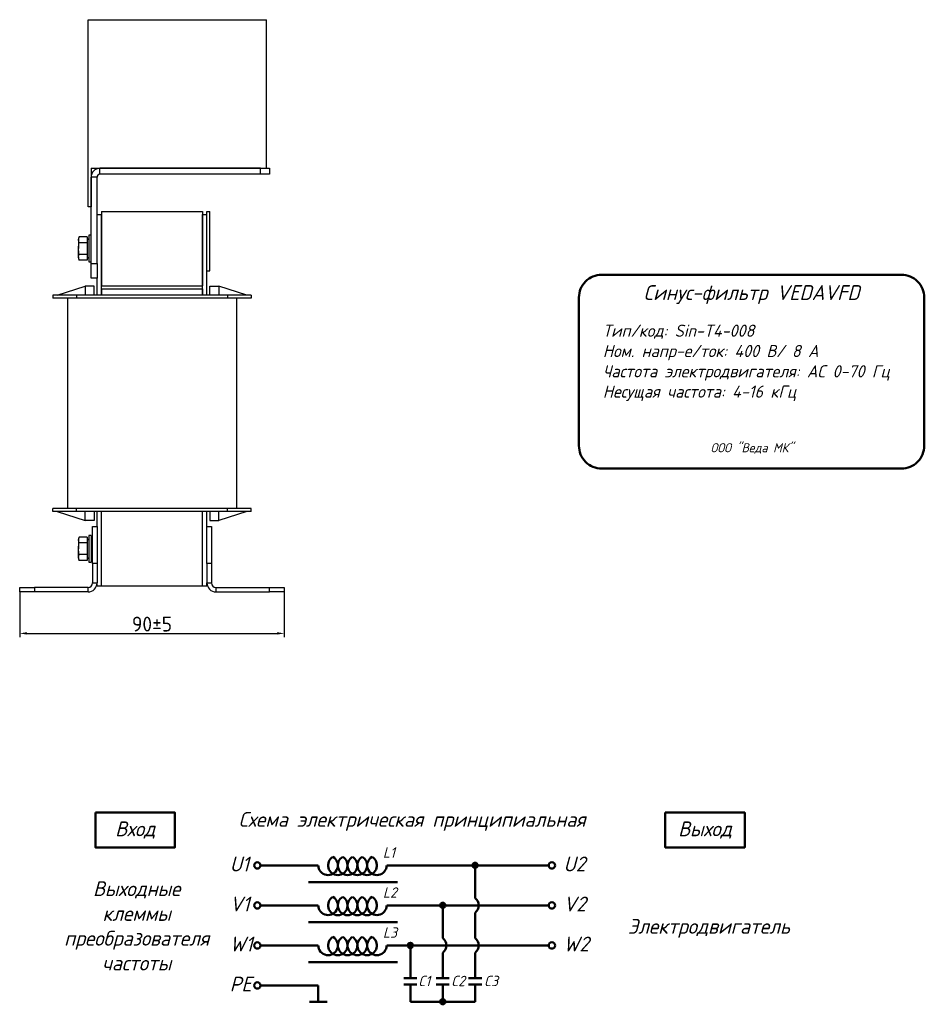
# Model space of a CAD drawing. Header units: millimetres. Extents: x 46 to 609, y 75 to 499.
# Tile 2 of 2: x 305 to 609, y 147 to 478. Entities that reach past the tile are written whole.
import ezdxf

# ---------------------------------------------------------------- set-up
doc = ezdxf.new("R2010")
doc.units = ezdxf.units.MM
doc.layers.get('0').update_dxf_attribs({"lineweight": 50})
doc.styles.add('GOST-2.304_Type-B', font='GOST Common.ttf')
doc.styles.add('GOST-2.304_Type-B_italic', font='GOST Common Italic.ttf')
doc.dimstyles.new('ISO-25', dxfattribs={"dimtxt": 5, "dimasz": 2.5, "dimexe": 1.25, "dimexo": 0.625, "dimtad": 1, "dimtoh": 1, "dimdec": 0, "dimtxsty": 'GOST-2.304_Type-B', "dimcen": 2.5, "dimadec": 0, "dimazin": 0, "dimtfac": 1, "dimtdec": 0, "dimtmove": 0, "dimatfit": 3, "dimfxl": 1, "dimarcsym": 0})

# ---------------------------------------------------------------- blocks, each defined once
blk = doc.blocks.new('*D30')
at = {"color": 0, "linetype": 'Continuous', "lineweight": -2, "transparency": 16777216}
for p, q in [((304.98, 285.69), (304.98, 270.35)), ((393.98, 285.69), (393.98, 270.35)), ((307.48, 271.6), (391.48, 271.6))]:
    blk.add_line(p, q, dxfattribs=at)
at = {"color": 0, "linetype": 'Continuous', "transparency": 16777216}
for points in [[(307.48, 272.02), (307.48, 271.19), (304.98, 271.6)], [(391.48, 272.02), (391.48, 271.19), (393.98, 271.6)]]:
    blk.add_solid(points, dxfattribs=at)
at = {"layer": 'Defpoints', "color": 0, "linetype": 'Continuous', "transparency": 16777216}
for p in [(304.98, 286.31), (393.98, 286.31), (393.98, 271.6)]:
    blk.add_point(p, dxfattribs=at)
at = {"color": 0, "linetype": 'Continuous', "lineweight": 18, "transparency": 16777216, "insert": (349.48, 274.73), "char_height": 5, "attachment_point": 5, "style": 'GOST-2.304_Type-B'}
blk.add_mtext('90%%P5', dxfattribs=at)

msp = doc.modelspace()

# ---------------------------------------------------------------- hatches: boundary and pattern name
for points in [[(457.3, 193.55, 1), (459.06, 193.55, 1)], [(446.42, 180.09, 1), (448.17, 180.09, 1)], [(435.5, 166.62, 1), (437.25, 166.62, 1)], [(446.42, 147.69, 1), (448.17, 147.69, 1)]]:
    msp.add_hatch(color=0).paths.add_polyline_path(points)

# ---------------------------------------------------------------- linework, layer by layer
at = {"color": 7, "linetype": 'Continuous', "lineweight": 25}
for p, q in [((327.98, 415.06), (327.98, 478.06)), ((327.98, 478.06), (387.98, 478.06)), ((387.98, 428.06), (387.98, 478.06)), ((328.98, 428.06), (387.98, 428.06)), ((328.98, 428.06), (328.98, 415.06)), ((331.98, 426.06), (331.98, 428.06)), ((385.98, 428.06), (331.98, 428.06)), ((385.98, 426.06), (385.98, 428.06)), ((387.98, 428.06), (388.98, 428.06)), ((388.98, 428.06), (388.98, 426.06)), ((330.98, 425.06), (328.98, 425.06)), ((328.98, 396.06), (328.98, 425.06)), ((330.98, 396.06), (330.98, 425.06)), ((385.98, 426.06), (331.98, 426.06)), ((388.98, 426.06), (385.98, 426.06)), ((328.98, 415.06), (327.98, 415.06)), ((330.98, 412.56), (332.48, 412.56)), ((332.48, 413.56), (332.48, 388.56)), ((332.48, 413.56), (366.48, 413.56)), ((332.48, 385.36), (332.48, 412.56)), ((366.48, 413.56), (366.48, 388.56)), ((366.48, 385.36), (366.48, 412.56)), ((366.48, 412.56), (367.98, 412.56)), ((367.98, 393.56), (367.98, 413.56)), ((367.98, 413.56), (368.98, 413.56)), ((367.98, 385.36), (367.98, 412.56)), ((368.98, 393.56), (368.98, 413.56)), ((324.94, 404.98), (324.75, 404.45)), ((324.75, 404.01), (324.94, 404.98)), ((324.75, 404.45), (324.75, 404.01)), ((327.68, 404.98), (324.94, 404.98)), ((327.68, 404.98), (327.68, 404.01)), ((328.18, 404), (327.68, 404.45)), ((328.98, 405.56), (328.18, 405.56)), ((328.18, 405.56), (328.18, 396.56)), ((324.94, 403.03), (324.75, 404.01)), ((324.75, 404.01), (324.75, 401.08)), ((324.75, 398.13), (324.75, 401.08)), ((327.68, 403.03), (324.94, 403.03)), ((327.68, 404.01), (327.68, 403.03)), ((327.68, 403.03), (327.68, 401.08)), ((327.68, 401.08), (327.68, 399.12)), ((324.75, 398.13), (324.94, 399.12)), ((324.94, 397.15), (324.75, 398.13)), ((324.75, 398.13), (324.75, 397.67)), ((324.75, 397.67), (324.94, 397.15)), ((327.68, 399.12), (324.94, 399.12)), ((327.68, 399.12), (327.68, 398.13)), ((327.68, 398.13), (327.68, 397.15)), ((327.68, 397.67), (328.18, 398.12)), ((327.68, 397.15), (324.94, 397.15)), ((328.18, 396.56), (328.98, 396.56)), ((328.98, 391.06), (328.98, 396.06)), ((328.98, 396.06), (330.98, 396.06)), ((330.98, 396.06), (330.98, 391.06)), ((330.98, 391.06), (328.98, 391.06)), ((330.98, 385.36), (330.98, 391.06)), ((367.98, 393.56), (368.98, 393.56)), ((317.53, 385.36), (327.03, 388.36)), ((330.03, 388.36), (327.03, 388.36)), ((327.03, 388.36), (327.03, 385.36)), ((330.03, 385.36), (330.03, 388.36)), ((332.48, 388.56), (366.48, 388.56)), ((368.93, 388.36), (371.93, 388.36)), ((368.93, 385.36), (368.93, 388.36)), ((371.93, 388.36), (371.93, 385.36)), ((381.43, 385.36), (371.93, 388.36)), ((316.08, 385.36), (316.08, 384.36)), ((324.08, 385.36), (316.08, 385.36)), ((324.08, 384.36), (316.08, 384.36)), ((321.07, 384.36), (321.07, 313.56)), ((324.08, 385.36), (324.08, 384.36)), ((374.88, 385.36), (324.08, 385.36)), ((374.88, 384.36), (324.08, 384.36)), ((332.48, 387.56), (332.48, 385.36)), ((332.48, 387.56), (366.48, 387.56)), ((366.48, 387.56), (366.48, 385.36)), ((374.88, 385.36), (374.88, 384.36)), ((382.88, 385.36), (374.88, 385.36)), ((382.88, 384.36), (374.88, 384.36)), ((377.88, 384.36), (377.88, 313.56)), ((382.88, 385.36), (382.88, 384.36)), ((316.08, 312.56), (316.08, 313.56)), ((324.08, 313.56), (316.08, 313.56)), ((324.08, 312.56), (316.08, 312.56)), ((317.53, 312.56), (327.03, 309.56)), ((324.08, 312.56), (324.08, 313.56)), ((374.88, 313.56), (324.08, 313.56)), ((374.88, 312.56), (324.08, 312.56)), ((327.03, 309.56), (327.03, 312.56)), ((330.03, 312.56), (330.03, 309.56)), ((330.98, 307.56), (330.98, 312.56)), ((332.48, 287.56), (332.48, 312.56)), ((366.48, 287.56), (366.48, 312.56)), ((367.98, 307.56), (367.98, 312.56)), ((368.93, 312.56), (368.93, 309.56)), ((371.93, 309.56), (371.93, 312.56)), ((381.43, 312.56), (371.93, 309.56)), ((374.88, 312.56), (374.88, 313.56)), ((382.88, 313.56), (374.88, 313.56)), ((382.88, 312.56), (374.88, 312.56)), ((382.88, 312.56), (382.88, 313.56)), ((330.03, 309.56), (327.03, 309.56)), ((368.93, 309.56), (371.93, 309.56)), ((329.48, 307.56), (330.98, 307.56)), ((329.48, 295.06), (329.48, 307.56)), ((330.98, 307.56), (330.98, 295.06)), ((367.98, 295.06), (367.98, 307.56)), ((367.98, 307.56), (369.48, 307.56)), ((369.48, 307.56), (369.48, 295.06)), ((324.94, 303.98), (324.75, 303.45)), ((324.75, 303.01), (324.94, 303.98)), ((324.75, 303.45), (324.75, 303.01)), ((324.94, 302.03), (324.75, 303.01)), ((324.75, 303.01), (324.75, 300.08)), ((327.68, 303.98), (324.94, 303.98)), ((327.68, 302.03), (324.94, 302.03)), ((327.68, 303.98), (327.68, 303.01)), ((328.18, 303), (327.68, 303.45)), ((327.68, 303.01), (327.68, 302.03)), ((327.68, 302.03), (327.68, 300.08)), ((328.98, 304.56), (328.18, 304.56)), ((328.18, 304.56), (328.18, 295.56)), ((328.98, 304.56), (328.98, 295.56)), ((329.48, 302.06), (328.98, 302.06)), ((324.75, 297.13), (324.75, 300.08)), ((327.68, 300.08), (327.68, 298.12)), ((324.75, 297.13), (324.94, 298.12)), ((324.94, 296.15), (324.75, 297.13)), ((324.75, 297.13), (324.75, 296.67)), ((324.75, 296.67), (324.94, 296.15)), ((327.68, 298.12), (324.94, 298.12)), ((327.68, 296.15), (324.94, 296.15)), ((327.68, 298.12), (327.68, 297.13)), ((327.68, 297.13), (327.68, 296.15)), ((327.68, 296.67), (328.18, 297.12)), ((328.18, 295.56), (328.98, 295.56)), ((328.98, 298.06), (329.48, 298.06)), ((330.98, 295.06), (329.48, 295.06)), ((329.48, 295.06), (329.48, 288.56)), ((330.98, 295.06), (330.98, 288.56)), ((369.48, 295.06), (367.98, 295.06)), ((367.98, 295.06), (367.98, 288.56)), ((369.48, 295.06), (369.48, 288.56)), ((329.48, 288.56), (330.98, 288.56)), ((330.98, 287.56), (330.98, 288.56)), ((367.98, 287.56), (367.98, 288.56)), ((367.98, 288.56), (369.48, 288.56)), ((304.98, 285.56), (304.98, 287.06)), ((304.98, 287.06), (309.98, 287.06)), ((309.98, 285.56), (304.98, 285.56)), ((309.98, 287.06), (309.98, 285.56)), ((327.98, 287.06), (309.98, 287.06)), ((327.98, 285.56), (309.98, 285.56)), ((327.98, 285.56), (327.98, 287.06)), ((330.98, 287.56), (332.48, 287.56)), ((332.48, 287.56), (366.48, 287.56)), ((366.48, 287.56), (367.98, 287.56)), ((370.98, 287.06), (370.98, 285.56)), ((370.98, 287.06), (388.98, 287.06)), ((370.98, 285.56), (388.98, 285.56)), ((388.98, 285.56), (388.98, 287.06)), ((388.98, 287.06), (393.98, 287.06)), ((393.98, 285.56), (388.98, 285.56)), ((393.98, 287.06), (393.98, 285.56))]:
    msp.add_line(p, q, dxfattribs=at)
for p, q in [((405.42, 193.55), (385.98, 193.55)), ((428.42, 193.55), (459.06, 193.55)), ((458.18, 193.55), (482.93, 193.55)), ((458.18, 193.55), (458.18, 182.57)), ((402.11, 187.95), (432.04, 187.95)), ((405.42, 180.09), (385.98, 180.09)), ((428.42, 180.09), (460.87, 180.09)), ((447.29, 180.09), (447.29, 169.1)), ((460.87, 180.09), (482.93, 180.09)), ((458.18, 177.61), (458.18, 169.1)), ((402.11, 174.48), (432.04, 174.48)), ((405.42, 166.62), (385.98, 166.62)), ((428.42, 166.62), (467.01, 166.62)), ((436.38, 166.62), (436.38, 155.57)), ((467.01, 166.62), (482.93, 166.62)), ((447.29, 164.14), (447.29, 155.57)), ((458.18, 164.14), (458.18, 155.57)), ((402.11, 161.02), (432.04, 161.02)), ((405.42, 153.16), (385.98, 153.16)), ((405.42, 153.16), (405.42, 147.69)), ((434.18, 155.57), (438.57, 155.57)), ((434.18, 153.5), (438.57, 153.5)), ((436.38, 153.5), (436.38, 147.69)), ((445.1, 155.57), (449.49, 155.57)), ((445.1, 153.5), (449.49, 153.5)), ((447.29, 147.69), (447.29, 153.5)), ((455.98, 155.57), (460.38, 155.57)), ((455.98, 153.5), (460.38, 153.5)), ((458.18, 147.69), (458.18, 153.5)), ((408.39, 147.69), (402.46, 147.69)), ((436.38, 147.69), (450.52, 147.69)), ((447.29, 147.69), (458.18, 147.69))]:
    msp.add_line(p, q)
msp.add_lwpolyline([(500.76, 392.27), (601.59, 392.27, -0.414214), (609.27, 384.59), (609.27, 334.75, -0.414214), (601.59, 327.07), (500.76, 327.07, -0.414214), (493.08, 334.75), (493.08, 384.59, -0.414214)], format="xyb", close=True)
for points in [[(330.45, 211.3), (357.21, 211.3), (357.21, 199.61), (330.45, 199.61)], [(522.1, 211.3), (548.87, 211.3), (548.87, 199.61), (522.1, 199.61)]]:
    msp.add_lwpolyline(points, close=True)
for centre in [(384.9, 193.55), (484, 193.55), (384.9, 180.09), (484, 180.09), (384.9, 166.62), (484, 166.62), (384.9, 153.16)]:
    msp.add_circle(centre, 1.08)
at = {"color": 0}
for centre in [(458.18, 193.55), (447.29, 180.09), (436.38, 166.62), (447.29, 147.69)]:
    msp.add_circle(centre, 0.876, dxfattribs=at)
at = {"color": 7, "linetype": 'Continuous', "lineweight": 25}
for centre, radius, start, end in [((331.98, 425.06), 3, 90, 180), ((331.98, 425.06), 1, 90, 180), ((327.98, 288.56), 3, 270, 0), ((327.98, 288.56), 1.5, 270, 0), ((370.98, 288.56), 3, 180, 270), ((370.98, 288.56), 1.5, 180, 270)]:
    msp.add_arc(centre, radius, start, end, dxfattribs=at)
for centre, radius, start, end in [((408.71, 193.55), 3.28, 180, 60), ((411.99, 193.55), 3.28, 120, 60), ((415.28, 193.55), 3.28, 120, 60), ((418.56, 193.55), 3.28, 120, 60), ((421.85, 193.55), 3.28, 120, 60), ((425.13, 193.55), 3.28, 120, 0), ((408.71, 180.09), 3.28, 180, 60), ((411.99, 180.09), 3.28, 120, 60), ((415.28, 180.09), 3.28, 120, 60), ((418.56, 180.09), 3.28, 120, 60), ((421.85, 180.09), 3.28, 120, 60), ((425.13, 180.09), 3.28, 120, 0), ((456.18, 180.09), 3.19, 308.9414, 51.0586), ((408.71, 166.62), 3.28, 180, 60), ((411.99, 166.62), 3.28, 120, 60), ((415.28, 166.62), 3.28, 120, 60), ((418.56, 166.62), 3.28, 120, 60), ((421.85, 166.62), 3.28, 120, 60), ((425.13, 166.62), 3.28, 120, 0), ((445.29, 166.62), 3.19, 308.9414, 51.0586), ((456.18, 166.62), 3.19, 308.9414, 51.0586)]:
    msp.add_arc(centre, radius, start, end)
for points, knots in [([(324.75, 401.08), (324.77, 401.57), (324.8, 402.22), (324.91, 402.87), (324.94, 403.03)], [0, 0, 0, 0, 0.746934, 1, 1, 1, 1]), ([(324.94, 399.12), (324.94, 399.14), (324.82, 399.78), (324.79, 400.44), (324.75, 401.08)], [0, 0, 0, 0, 0.026994, 1, 1, 1, 1]), ([(324.75, 300.08), (324.77, 300.57), (324.8, 301.22), (324.91, 301.87), (324.94, 302.03)], [0, 0, 0, 0, 0.746934, 1, 1, 1, 1]), ([(324.94, 298.12), (324.94, 298.14), (324.82, 298.78), (324.79, 299.44), (324.75, 300.08)], [0, 0, 0, 0, 0.026994, 1, 1, 1, 1])]:
    msp.add_open_spline(points, degree=3, knots=knots, dxfattribs=at)

# ---------------------------------------------------------------- texts
at = {"style": 'GOST-2.304_Type-B_italic'}
for s, insert, char_height, width, attachment_point in [('Синус-фильтр VEDAVFD', (551.17, 385.58), 5, 100.8313, 5), ('Тип/код: Sin-T4-008\\PНом. напр-е/ток: 400 В/ 8 А\\PЧастота электродвигателя: АС 0-70 Гц\\PНесущая частота: 4-16 кГц', (501.13, 375.48), 4.096, 109.2167, 1), ('ООО "Веда МК"', (551.29, 333.81), 3.072, 115.9587, 5), ('Схема электрическая принципиальная', (436.97, 208.34), 5, 143.4834, 5), ('Вход', (343.83, 205.45), 5, 26.7633, 5), ('Выход', (535.49, 205.45), 5, 26.7633, 5), ('L1', (427.16, 199.64), 3.5, 76.8291, 1), ('U1', (375.63, 196.51), 5, 144.0546, 1), ('U2', (487.89, 196.51), 5, 144.0546, 1), ('Выходные\\Pклеммы\\Pпреобразователя\\Pчастоты', (344.33, 173.2), 5, 26.7633, 5), ('L2', (427.16, 186.17), 3.5, 76.8291, 1), ('V1', (375.63, 183.04), 5, 144.0546, 1), ('V2', (487.89, 183.04), 5, 144.0546, 1), ('Электродвигатель', (536.82, 172.37), 5, 26.7633, 5), ('L3', (427.16, 172.7), 3.5, 76.8291, 1), ('W1', (375.63, 169.58), 5, 144.0546, 1), ('W2', (487.89, 169.58), 5, 144.0546, 1), ('PE', (375.63, 156.11), 5, 144.0546, 1), ('C1', (439.02, 156.41), 3.5, 76.8291, 1), ('C2', (450.09, 156.41), 3.5, 76.8291, 1), ('C3', (461.15, 156.41), 3.5, 76.8291, 1)]:
    msp.add_mtext(s, dxfattribs=dict(at, insert=insert, char_height=char_height, width=width, attachment_point=attachment_point))

# ---------------------------------------------------------------- dimensions: what is measured, and where the dimension line sits
at = {"color": 7, "linetype": 'Continuous', "lineweight": 18}
dim = msp.add_linear_dim(base=(393.98, 271.6), p1=(304.98, 286.31), p2=(393.98, 286.31), text='90%%P5', dimstyle='ISO-25', dxfattribs=at)
dim.commit()
dim.dimension.update_dxf_attribs({"geometry": '*D30', "text_midpoint": (349.48, 271.6), "dimtype": 160})

doc.saveas('drawing.dxf')
